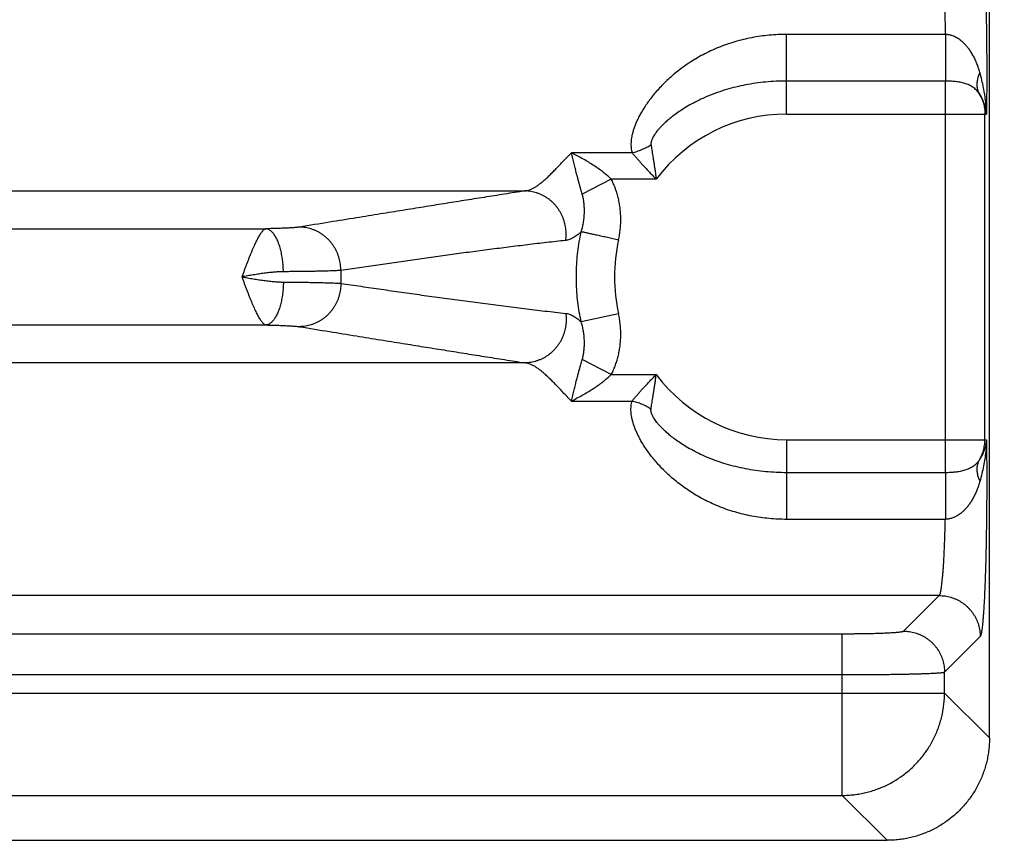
# Model space of a CAD drawing. Header units: inches. Extents: x 0 to 34, y 0 to 22.
# Tile 9 of 120: x 6.2 to 7.2, y 5.7 to 6.5. Entities that reach past the tile are written whole.
import ezdxf

# ---------------------------------------------------------------- set-up
doc = ezdxf.new("R2010")
doc.units = ezdxf.units.IN
doc.header["$LTSCALE"] = 1.87
doc.header["$MEASUREMENT"] = 0
doc.layers.get('0').update_dxf_attribs({"linetype": 'CONTINUOUS'})
doc.layers.add('DIMENSIONS', color=7, linetype='CONTINUOUS')
doc.styles.get("Standard").update_dxf_attribs({"font": 'txt', "width": 0.8})
doc.dimstyles.new('DIMSTYLE_1', dxfattribs={"dimtxt": 0.125, "dimasz": 0.18, "dimexe": 0.18, "dimexo": 0.0625, "dimgap": 0.09, "dimtad": 0, "dimtih": 1, "dimtoh": 1, "dimdec": 3, "dimzin": 4, "dimdsep": 46, "dimtxsty": 'STANDARD', "dimblk": '_FILLED', "dimblk1": '_FILLED', "dimblk2": '_FILLED', "dimcen": 0.09, "dimadec": 0, "dimazin": 0, "dimtp": 0.01, "dimtm": 0.01, "dimtfac": 1, "dimtdec": 3, "dimtofl": 0, "dimtmove": 0, "dimatfit": 3, "dimldrblk": '_FILLED', "dimfxl": 1, "dimtolj": 1, "dimtzin": 4, "dimarcsym": 0})

# ---------------------------------------------------------------- blocks, each defined once
blk = doc.blocks.new('_FILLED')
at = {"color": 0, "linetype": 'BYBLOCK'}
blk.add_solid([(0, 0), (-1, 0.1736), (-1, -0.1736)], dxfattribs=at)
blk = doc.blocks.new('*D3')
at = {"layer": 'DIMENSIONS', "color": 2, "linetype": 'CONTINUOUS'}
for p, q in [((5.77056, 7.45192), (8.06031, 7.45192)), ((7.93531, 7.45192), (7.93531, 6.77726)), ((7.93531, 5.71692), (7.93531, 6.52726)), ((7.24577, 5.71692), (8.06031, 5.71692))]:
    blk.add_line(p, q, dxfattribs=at)
at = {"layer": 'DIMENSIONS', "color": 2, "linetype": 'CONTINUOUS', "xscale": 0.18, "yscale": 0.18, "zscale": 0.18}
for p, rotation in [((7.93531, 7.45192), 90), ((7.93531, 5.71692), 270)]:
    blk.add_blockref('_FILLED', p, dxfattribs=dict(at, rotation=rotation))
at = {"layer": 'DIMENSIONS', "color": 2, "linetype": 'CONTINUOUS', "width": 0.8}
for s, p in [('1.735', (7.27281, 6.58976)), ('[', (7.89781, 6.58976)), ('44.07', (7.99781, 6.58976)), (']', (8.49781, 6.58976))]:
    blk.add_text(s, height=0.125, dxfattribs=at).set_placement(p)

msp = doc.modelspace()

# ---------------------------------------------------------------- linework, layer by layer
at = {"color": 7, "linetype": 'CONTINUOUS'}
for p, q in [((7.18524, 5.81682), (7.18524, 9.09946)), ((7.14217, 6.50361), (6.98724, 6.50361)), ((6.98724, 6.42583), (6.98724, 6.50361)), ((7.14222, 6.45807), (6.98724, 6.45807)), ((7.14222, 6.07576), (7.14222, 6.45807)), ((6.98724, 6.42583), (7.18233, 6.42583)), ((7.18077, 6.108), (7.18077, 6.42583)), ((6.8364, 6.38813), (6.77721, 6.38813)), ((6.8162, 6.36224), (6.78787, 6.34756)), ((6.86009, 6.36224), (6.8162, 6.36224)), ((4.16962, 6.35083), (6.73186, 6.35083)), ((4.42222, 6.31388), (6.47926, 6.31388)), ((6.82326, 6.23089), (6.78686, 6.2229)), ((4.42222, 6.21995), (6.47926, 6.21995)), ((6.73186, 6.183), (4.16962, 6.183)), ((6.8162, 6.1716), (6.78788, 6.18627)), ((6.8162, 6.1716), (6.86009, 6.1716)), ((6.77721, 6.14571), (6.8364, 6.14571)), ((6.98724, 6.108), (7.18233, 6.108)), ((6.98724, 6.108), (6.98724, 6.03023)), ((7.14222, 6.07576), (6.98724, 6.07576)), ((7.14217, 6.03023), (6.98724, 6.03023)), ((7.13616, 5.95583), (3.76532, 5.95583)), ((7.10143, 5.92109), (7.13616, 5.95583)), ((3.86, 5.91859), (7.04148, 5.91859)), ((7.04148, 5.76077), (7.04148, 5.91859)), ((7.14139, 5.88113), (7.17613, 5.91587)), ((7.14139, 5.86067), (7.14139, 5.88113)), ((3.86, 5.87863), (7.04148, 5.87863)), ((3.76009, 5.86067), (7.14139, 5.86067)), ((7.18524, 5.81682), (7.14139, 5.86067)), ((3.86, 5.76077), (7.04148, 5.76077)), ((7.08534, 5.71692), (7.04148, 5.76077)), ((3.81615, 5.71692), (7.08534, 5.71692))]:
    msp.add_line(p, q, dxfattribs=at)
for radius, start, end in [(0.15892, 90, 143.14108), (0.16789, 167.60969, 192.39025), (0.43504, 179.16876, 180.83124), (0.15892, 216.85891, 270)]:
    msp.add_arc((6.98724, 6.26692), radius, start, end, dxfattribs=at)
for points, knots in [([(7.17613, 6.61797), (7.17628, 6.61781), (7.17655, 6.61729), (7.17688, 6.61631), (7.17721, 6.6149), (7.17755, 6.61309), (7.17788, 6.61086), (7.17821, 6.60824), (7.17853, 6.60522), (7.17885, 6.60182), (7.17916, 6.59804), (7.17946, 6.59389), (7.17975, 6.58939), (7.18002, 6.58454), (7.18029, 6.57937), (7.18055, 6.57388), (7.18079, 6.56809), (7.18102, 6.56201), (7.18124, 6.55567), (7.18144, 6.54908), (7.18162, 6.54225), (7.18179, 6.53521), (7.18195, 6.52798), (7.18208, 6.52058), (7.1822, 6.51302), (7.18231, 6.50533), (7.18239, 6.49752), (7.18246, 6.48963), (7.18251, 6.48166), (7.18254, 6.47365), (7.18255, 6.46562), (7.18254, 6.45758), (7.18252, 6.44955), (7.18247, 6.44158), (7.18241, 6.43367), (7.18236, 6.42844), (7.18233, 6.42583)], [0, 0, 0, 0, 0.003427, 0.008827, 0.01631, 0.025895, 0.037565, 0.051301, 0.067076, 0.084849, 0.10457, 0.126183, 0.149638, 0.17488, 0.201827, 0.230399, 0.260526, 0.292133, 0.325128, 0.359416, 0.394909, 0.431508, 0.469113, 0.50762, 0.546925, 0.586918, 0.62749, 0.668539, 0.709949, 0.751591, 0.793352, 0.83515, 0.876876, 0.918368, 0.959462, 1, 1, 1, 1]), ([(7.13616, 6.578), (7.13632, 6.57789), (7.13661, 6.57747), (7.13697, 6.57664), (7.13733, 6.57547), (7.13768, 6.57395), (7.13804, 6.5721), (7.13838, 6.56991), (7.13873, 6.56739), (7.13906, 6.56454), (7.13938, 6.56138), (7.1397, 6.55792), (7.14, 6.55417), (7.14029, 6.55013), (7.14056, 6.54583), (7.14082, 6.54127), (7.14107, 6.53648), (7.1413, 6.53145), (7.14151, 6.52622), (7.1417, 6.5208), (7.14188, 6.51521), (7.14204, 6.50946), (7.14213, 6.50557), (7.14217, 6.50361)], [0, 0, 0, 0, 0.007881, 0.019796, 0.036092, 0.056858, 0.082092, 0.111741, 0.145732, 0.183979, 0.226379, 0.272811, 0.323138, 0.377199, 0.434822, 0.495823, 0.560012, 0.627187, 0.697134, 0.769626, 0.84443, 0.921303, 1, 1, 1, 1]), ([(6.98724, 6.50361), (6.98441, 6.50361), (6.97873, 6.50348), (6.97022, 6.50288), (6.96173, 6.50189), (6.95329, 6.50049), (6.94495, 6.49868), (6.93673, 6.49648), (6.92866, 6.49389), (6.92078, 6.49092), (6.91314, 6.48758), (6.90577, 6.48392), (6.89871, 6.47996), (6.892, 6.47575), (6.88567, 6.47133), (6.87973, 6.46676), (6.87421, 6.46209), (6.8691, 6.45736), (6.86441, 6.45262), (6.86013, 6.4479), (6.85625, 6.44325), (6.85277, 6.43868), (6.84964, 6.43424), (6.8469, 6.42993), (6.84448, 6.42577), (6.84239, 6.42177), (6.84061, 6.41793), (6.83911, 6.41427), (6.83789, 6.41078), (6.83692, 6.40744), (6.83619, 6.40426), (6.83568, 6.40122), (6.83541, 6.39832), (6.83535, 6.39557), (6.83548, 6.39295), (6.83582, 6.39048), (6.83618, 6.38889), (6.8364, 6.38813)], [0, 0, 0, 0, 0.040562, 0.081272, 0.122057, 0.162849, 0.203584, 0.244204, 0.284638, 0.324812, 0.364623, 0.403928, 0.442577, 0.480412, 0.517281, 0.553051, 0.587596, 0.620824, 0.652652, 0.683031, 0.711923, 0.739314, 0.7652, 0.789593, 0.812524, 0.83403, 0.854163, 0.873004, 0.890638, 0.907163, 0.922702, 0.937349, 0.951194, 0.964318, 0.976771, 0.988645, 1, 1, 1, 1]), ([(7.17585, 6.4665), (7.17544, 6.46794), (7.17456, 6.4708), (7.17304, 6.47498), (7.1713, 6.479), (7.16939, 6.4828), (7.16732, 6.4863), (7.16516, 6.48945), (7.16296, 6.4922), (7.16078, 6.49456), (7.15866, 6.49654), (7.15662, 6.49818), (7.15468, 6.49953), (7.15285, 6.50061), (7.15111, 6.50148), (7.14947, 6.50216), (7.1479, 6.50269), (7.1464, 6.50309), (7.14495, 6.50337), (7.14355, 6.50354), (7.14262, 6.5036), (7.14217, 6.50361)], [0, 0, 0, 0, 0.0841, 0.167908, 0.250292, 0.330327, 0.406891, 0.478617, 0.544687, 0.604833, 0.659127, 0.707911, 0.751844, 0.791543, 0.82761, 0.860698, 0.891533, 0.920605, 0.948167, 0.974519, 1, 1, 1, 1]), ([(7.14217, 6.50361), (7.14217, 6.50275), (7.14217, 6.501), (7.14218, 6.49837), (7.14218, 6.49569), (7.14218, 6.49299), (7.14218, 6.49027), (7.14219, 6.48756), (7.14219, 6.48485), (7.14219, 6.48218), (7.14219, 6.47954), (7.1422, 6.47696), (7.1422, 6.47445), (7.1422, 6.47201), (7.1422, 6.46967), (7.14221, 6.46742), (7.14221, 6.4653), (7.14221, 6.46329), (7.14222, 6.46142), (7.14222, 6.4597), (7.14222, 6.4586), (7.14222, 6.45807)], [0, 0, 0, 0, 0.05681, 0.114796, 0.173667, 0.233127, 0.292881, 0.352632, 0.412081, 0.470932, 0.528893, 0.585674, 0.640994, 0.694576, 0.746153, 0.79547, 0.842279, 0.886349, 0.92746, 0.965406, 1, 1, 1, 1]), ([(6.98724, 6.45807), (6.98385, 6.45807), (6.97709, 6.45791), (6.96701, 6.4572), (6.95707, 6.45602), (6.94733, 6.45439), (6.93785, 6.45232), (6.92869, 6.44985), (6.91992, 6.44701), (6.91158, 6.44385), (6.90373, 6.44042), (6.89642, 6.43678), (6.88974, 6.43302), (6.8838, 6.42928), (6.87866, 6.4257), (6.87428, 6.42235), (6.87059, 6.41925), (6.86746, 6.41639), (6.86483, 6.41376), (6.86261, 6.41135), (6.86077, 6.40915), (6.85925, 6.40714), (6.85801, 6.40531), (6.85702, 6.40366), (6.85624, 6.40216), (6.85567, 6.40082), (6.85526, 6.39961), (6.855, 6.39854), (6.85487, 6.39759), (6.85484, 6.39673), (6.85489, 6.39619), (6.85493, 6.39594)], [0, 0, 0, 0, 0.065882, 0.131423, 0.196355, 0.260423, 0.32336, 0.384877, 0.444711, 0.502601, 0.558181, 0.611199, 0.661287, 0.707065, 0.747656, 0.783088, 0.814138, 0.841419, 0.865393, 0.886461, 0.904975, 0.921224, 0.935455, 0.947895, 0.958741, 0.968164, 0.976322, 0.983394, 0.989568, 0.995039, 1, 1, 1, 1]), ([(7.17508, 6.44601), (7.1747, 6.44658), (7.17389, 6.4477), (7.17251, 6.44925), (7.17096, 6.45069), (7.16924, 6.45198), (7.16738, 6.45314), (7.16539, 6.45415), (7.16329, 6.45501), (7.16109, 6.45575), (7.15883, 6.45636), (7.15651, 6.45686), (7.15416, 6.45726), (7.15178, 6.45757), (7.14939, 6.4578), (7.147, 6.45796), (7.14461, 6.45805), (7.14302, 6.45807), (7.14222, 6.45807)], [0, 0, 0, 0, 0.056204, 0.113121, 0.170905, 0.229719, 0.289674, 0.350848, 0.413216, 0.476664, 0.541009, 0.606032, 0.671524, 0.737283, 0.803141, 0.868961, 0.93462, 1, 1, 1, 1]), ([(7.17585, 6.4665), (7.17553, 6.46583), (7.17495, 6.46448), (7.17421, 6.46245), (7.17364, 6.46043), (7.17324, 6.45843), (7.173, 6.45647), (7.17292, 6.45456), (7.17301, 6.45271), (7.17327, 6.45091), (7.1737, 6.44919), (7.17429, 6.44755), (7.1748, 6.44651), (7.17508, 6.44601)], [0, 0, 0, 0, 0.104732, 0.206383, 0.304929, 0.400403, 0.492907, 0.582608, 0.66975, 0.754645, 0.837679, 0.919298, 1, 1, 1, 1]), ([(7.18233, 6.42584), (7.1823, 6.42774), (7.18214, 6.43173), (7.1816, 6.43795), (7.18072, 6.44462), (7.17947, 6.45167), (7.17786, 6.45902), (7.17656, 6.46398), (7.17585, 6.4665)], [0, 0, 0, 0, 0.138328, 0.289883, 0.453312, 0.627198, 0.809994, 1, 1, 1, 1]), ([(7.18233, 6.42583), (7.18225, 6.42697), (7.18199, 6.42927), (7.18128, 6.43271), (7.18024, 6.43615), (7.17886, 6.43955), (7.17715, 6.44287), (7.1758, 6.44498), (7.17508, 6.44601)], [0, 0, 0, 0, 0.157288, 0.319153, 0.484885, 0.653952, 0.825786, 1, 1, 1, 1]), ([(7.17508, 6.44601), (7.17554, 6.44526), (7.17641, 6.44372), (7.17756, 6.44132), (7.17854, 6.43885), (7.17935, 6.43633), (7.17998, 6.43375), (7.18043, 6.43113), (7.18071, 6.42849), (7.18077, 6.42672), (7.18077, 6.42583)], [0, 0, 0, 0, 0.124989, 0.24998, 0.374974, 0.499973, 0.624976, 0.749982, 0.874991, 1, 1, 1, 1]), ([(6.8364, 6.38813), (6.83721, 6.38832), (6.83883, 6.38873), (6.84125, 6.38946), (6.84364, 6.39029), (6.846, 6.39123), (6.84832, 6.39227), (6.85059, 6.3934), (6.8528, 6.39462), (6.85423, 6.39549), (6.85493, 6.39594)], [0, 0, 0, 0, 0.123899, 0.248746, 0.374229, 0.50003, 0.625826, 0.751298, 0.876126, 1, 1, 1, 1]), ([(6.85493, 6.39594), (6.85506, 6.39512), (6.85534, 6.39342), (6.85576, 6.39077), (6.85622, 6.38793), (6.8567, 6.38488), (6.8572, 6.38163), (6.85773, 6.37817), (6.85829, 6.37449), (6.85888, 6.37061), (6.85947, 6.3665), (6.85988, 6.36368), (6.86009, 6.36224)], [0, 0, 0, 0, 0.073042, 0.151693, 0.236134, 0.326543, 0.423044, 0.52571, 0.634597, 0.74986, 0.871637, 1, 1, 1, 1]), ([(6.73186, 6.35083), (6.73265, 6.35092), (6.73429, 6.35123), (6.73675, 6.352), (6.73927, 6.35311), (6.74187, 6.35454), (6.74454, 6.35629), (6.74729, 6.35835), (6.75013, 6.3607), (6.75307, 6.36334), (6.75611, 6.36624), (6.75927, 6.36939), (6.76256, 6.37278), (6.76599, 6.37637), (6.76958, 6.38016), (6.77333, 6.3841), (6.7759, 6.38677), (6.77721, 6.38813)], [0, 0, 0, 0, 0.040382, 0.083364, 0.129435, 0.178992, 0.232407, 0.289946, 0.351764, 0.417925, 0.488476, 0.563403, 0.642635, 0.726066, 0.813567, 0.904947, 1, 1, 1, 1]), ([(6.78787, 6.34756), (6.78762, 6.34844), (6.78708, 6.35029), (6.78624, 6.3532), (6.78534, 6.35639), (6.78437, 6.35988), (6.78333, 6.36369), (6.78227, 6.36786), (6.78112, 6.37241), (6.77992, 6.37734), (6.77862, 6.38263), (6.7777, 6.38626), (6.77721, 6.38813)], [0, 0, 0, 0, 0.065423, 0.137483, 0.216465, 0.302756, 0.396745, 0.498882, 0.610545, 0.731875, 0.862121, 1, 1, 1, 1]), ([(6.8162, 6.36224), (6.81528, 6.36313), (6.81331, 6.36494), (6.8101, 6.36766), (6.80646, 6.37049), (6.80236, 6.37345), (6.79778, 6.37649), (6.79282, 6.37958), (6.78762, 6.3826), (6.78239, 6.38547), (6.77891, 6.38727), (6.77721, 6.38813)], [0, 0, 0, 0, 0.081757, 0.171023, 0.268881, 0.376371, 0.493806, 0.619442, 0.749527, 0.878248, 1, 1, 1, 1]), ([(6.8364, 6.38813), (6.83696, 6.38746), (6.83814, 6.38607), (6.83999, 6.38391), (6.84198, 6.38162), (6.84413, 6.37919), (6.84642, 6.37663), (6.84887, 6.37394), (6.85146, 6.37115), (6.85419, 6.36825), (6.85708, 6.36527), (6.85906, 6.36325), (6.86009, 6.36224)], [0, 0, 0, 0, 0.07496, 0.155801, 0.242488, 0.334927, 0.432958, 0.536377, 0.644961, 0.758561, 0.876988, 1, 1, 1, 1]), ([(6.82326, 6.30294), (6.82364, 6.30469), (6.82431, 6.30821), (6.825, 6.31351), (6.82539, 6.31883), (6.82548, 6.32412), (6.82526, 6.32937), (6.82475, 6.33454), (6.82395, 6.3396), (6.82288, 6.34453), (6.82155, 6.34929), (6.81999, 6.35384), (6.81822, 6.35815), (6.81689, 6.36091), (6.8162, 6.36224)], [0, 0, 0, 0, 0.088176, 0.176116, 0.263643, 0.350591, 0.436797, 0.522101, 0.60634, 0.689217, 0.770371, 0.849443, 0.926091, 1, 1, 1, 1]), ([(6.73186, 6.35083), (6.72521, 6.34979), (6.71194, 6.3477), (6.69209, 6.34456), (6.67235, 6.34142), (6.65266, 6.33828), (6.63277, 6.33509), (6.61221, 6.33178), (6.59034, 6.32826), (6.56654, 6.32441), (6.54018, 6.32014), (6.52168, 6.31714), (6.5119, 6.31555)], [0, 0, 0, 0, 0.090598, 0.18086, 0.270653, 0.35986, 0.449365, 0.541895, 0.640351, 0.747618, 0.866553, 1, 1, 1, 1]), ([(6.77167, 6.30252), (6.77181, 6.30351), (6.77202, 6.30549), (6.77213, 6.30847), (6.77204, 6.31146), (6.77174, 6.31443), (6.77124, 6.31738), (6.77053, 6.32028), (6.76963, 6.32313), (6.76853, 6.32591), (6.76725, 6.3286), (6.76579, 6.33119), (6.76415, 6.33367), (6.76235, 6.33602), (6.76039, 6.33823), (6.75828, 6.3403), (6.75604, 6.3422), (6.75368, 6.34394), (6.7512, 6.3455), (6.74862, 6.34687), (6.74596, 6.34805), (6.74323, 6.34903), (6.74044, 6.3498), (6.7376, 6.35037), (6.73474, 6.35072), (6.73282, 6.35082), (6.73186, 6.35083)], [0, 0, 0, 0, 0.042138, 0.084326, 0.126551, 0.168796, 0.211046, 0.253285, 0.295497, 0.337667, 0.379781, 0.421825, 0.463788, 0.505658, 0.547428, 0.589092, 0.630643, 0.672082, 0.713407, 0.754622, 0.79573, 0.83674, 0.87766, 0.918501, 0.959277, 1, 1, 1, 1]), ([(6.78686, 6.31094), (6.78728, 6.31234), (6.78807, 6.31522), (6.78897, 6.31962), (6.78959, 6.32412), (6.78993, 6.32861), (6.78998, 6.33297), (6.78977, 6.33713), (6.78933, 6.34098), (6.7887, 6.34443), (6.78816, 6.34657), (6.78787, 6.34756)], [0, 0, 0, 0, 0.11852, 0.240498, 0.363539, 0.485383, 0.603745, 0.716414, 0.821432, 0.916704, 1, 1, 1, 1]), ([(6.47926, 6.31388), (6.47898, 6.31383), (6.47839, 6.31364), (6.47753, 6.31316), (6.47664, 6.31246), (6.47573, 6.31154), (6.4748, 6.31041), (6.47383, 6.30908), (6.47283, 6.30755), (6.47181, 6.30583), (6.47076, 6.30391), (6.46969, 6.30181), (6.4686, 6.29955), (6.46749, 6.29712), (6.46635, 6.29455), (6.46521, 6.29183), (6.46404, 6.289), (6.46286, 6.28605), (6.46166, 6.28301), (6.46047, 6.27989), (6.45926, 6.2767), (6.45806, 6.27346), (6.45682, 6.2702), (6.45602, 6.268), (6.4556, 6.26691)], [0, 0, 0, 0, 0.015931, 0.034252, 0.055349, 0.07934, 0.106626, 0.137408, 0.171637, 0.209213, 0.2501, 0.294195, 0.341341, 0.391369, 0.444096, 0.499309, 0.556784, 0.616272, 0.677502, 0.740191, 0.804059, 0.868827, 0.934212, 1, 1, 1, 1]), ([(6.5119, 6.31555), (6.51155, 6.31549), (6.51076, 6.31538), (6.50947, 6.31523), (6.50796, 6.31508), (6.50624, 6.31494), (6.5043, 6.3148), (6.50216, 6.31467), (6.49983, 6.31455), (6.49732, 6.31443), (6.49464, 6.31431), (6.49181, 6.31421), (6.48884, 6.31411), (6.48574, 6.31403), (6.48253, 6.31395), (6.48036, 6.3139), (6.47926, 6.31388)], [0, 0, 0, 0, 0.032902, 0.072609, 0.119073, 0.172164, 0.23166, 0.297295, 0.368779, 0.445768, 0.52787, 0.614681, 0.705779, 0.800691, 0.898926, 1, 1, 1, 1]), ([(6.4962, 6.27197), (6.49619, 6.27294), (6.49614, 6.27488), (6.49597, 6.27778), (6.49572, 6.28065), (6.4954, 6.28347), (6.49499, 6.28625), (6.49451, 6.28895), (6.49396, 6.29157), (6.49333, 6.2941), (6.49264, 6.29652), (6.49188, 6.29882), (6.49106, 6.301), (6.49019, 6.30303), (6.48926, 6.30491), (6.48828, 6.30664), (6.48726, 6.3082), (6.4862, 6.30958), (6.4851, 6.31079), (6.48397, 6.31181), (6.48282, 6.31263), (6.48165, 6.31326), (6.48046, 6.31369), (6.47966, 6.31384), (6.47926, 6.31388)], [0, 0, 0, 0, 0.060846, 0.121487, 0.181678, 0.241176, 0.299744, 0.357151, 0.413176, 0.467609, 0.520254, 0.570929, 0.619472, 0.665745, 0.709631, 0.751049, 0.789951, 0.826336, 0.860256, 0.891828, 0.921249, 0.948808, 0.974895, 1, 1, 1, 1]), ([(6.55225, 6.27323), (6.55225, 6.27422), (6.55218, 6.27622), (6.55188, 6.27919), (6.55138, 6.28213), (6.55067, 6.28504), (6.54976, 6.28788), (6.54866, 6.29066), (6.54738, 6.29335), (6.54591, 6.29593), (6.54427, 6.29841), (6.54246, 6.30076), (6.54049, 6.30297), (6.53838, 6.30503), (6.53614, 6.30694), (6.53377, 6.30867), (6.53129, 6.31023), (6.52871, 6.3116), (6.52604, 6.31277), (6.5233, 6.31375), (6.5205, 6.31452), (6.51766, 6.31509), (6.51479, 6.31544), (6.51286, 6.31553), (6.5119, 6.31555)], [0, 0, 0, 0, 0.046061, 0.092144, 0.138234, 0.184313, 0.230366, 0.276377, 0.322332, 0.368216, 0.414019, 0.459729, 0.505337, 0.550836, 0.596223, 0.641494, 0.686651, 0.731694, 0.77663, 0.821464, 0.866206, 0.910867, 0.955461, 1, 1, 1, 1]), ([(6.78686, 6.31094), (6.7862, 6.31033), (6.78489, 6.30918), (6.78292, 6.3076), (6.78098, 6.30622), (6.77909, 6.30506), (6.77722, 6.3041), (6.77537, 6.30335), (6.77353, 6.30281), (6.77228, 6.30259), (6.77167, 6.30252)], [0, 0, 0, 0, 0.152253, 0.295436, 0.429729, 0.555587, 0.673865, 0.786189, 0.894295, 1, 1, 1, 1]), ([(6.78686, 6.2229), (6.78615, 6.22611), (6.78489, 6.23256), (6.78348, 6.24232), (6.78253, 6.25214), (6.78206, 6.26199), (6.78206, 6.27185), (6.78253, 6.2817), (6.78348, 6.29152), (6.78489, 6.30128), (6.78615, 6.30773), (6.78686, 6.31094)], [0, 0, 0, 0, 0.111121, 0.222242, 0.333361, 0.444479, 0.555594, 0.666707, 0.777816, 0.888921, 1, 1, 1, 1]), ([(6.82326, 6.30294), (6.82234, 6.30314), (6.82052, 6.30354), (6.8178, 6.30414), (6.81511, 6.30473), (6.81247, 6.30531), (6.80988, 6.30588), (6.80736, 6.30644), (6.80492, 6.30697), (6.80259, 6.30748), (6.80036, 6.30797), (6.79825, 6.30844), (6.79627, 6.30887), (6.79444, 6.30927), (6.79276, 6.30964), (6.79124, 6.30998), (6.78989, 6.31027), (6.78872, 6.31053), (6.78772, 6.31075), (6.78713, 6.31088), (6.78686, 6.31094)], [0, 0, 0, 0, 0.075222, 0.150046, 0.224077, 0.296923, 0.368199, 0.437528, 0.504544, 0.568892, 0.630233, 0.688243, 0.742615, 0.79306, 0.839314, 0.881133, 0.918294, 0.950601, 0.977883, 1, 1, 1, 1]), ([(6.77167, 6.30252), (6.76546, 6.30185), (6.75304, 6.30045), (6.73444, 6.29825), (6.71592, 6.29596), (6.6975, 6.2936), (6.6792, 6.29119), (6.66097, 6.28874), (6.64277, 6.28623), (6.62459, 6.28369), (6.60647, 6.28112), (6.58839, 6.27852), (6.57032, 6.27589), (6.55827, 6.27412), (6.55225, 6.27323)], [0, 0, 0, 0, 0.08466, 0.16933, 0.253747, 0.337643, 0.420888, 0.503872, 0.586945, 0.669916, 0.752563, 0.834999, 0.917415, 1, 1, 1, 1]), ([(6.4962, 6.27197), (6.49482, 6.27196), (6.49193, 6.27188), (6.48742, 6.27156), (6.48259, 6.27108), (6.4775, 6.27045), (6.4722, 6.26969), (6.46675, 6.26882), (6.4612, 6.26789), (6.45747, 6.26725), (6.4556, 6.26692)], [0, 0, 0, 0, 0.101182, 0.211809, 0.330755, 0.456624, 0.587727, 0.722805, 0.860509, 1, 1, 1, 1]), ([(6.4556, 6.26692), (6.45747, 6.26659), (6.4612, 6.26594), (6.46675, 6.26501), (6.4722, 6.26415), (6.4775, 6.26339), (6.4826, 6.26275), (6.48743, 6.26227), (6.49193, 6.26196), (6.49482, 6.26187), (6.4962, 6.26186)], [0, 0, 0, 0, 0.139409, 0.277107, 0.412224, 0.543386, 0.669313, 0.788304, 0.898921, 1, 1, 1, 1]), ([(6.4556, 6.26691), (6.45603, 6.26582), (6.45681, 6.26362), (6.45806, 6.26036), (6.45927, 6.25712), (6.46047, 6.25393), (6.46167, 6.25081), (6.46286, 6.24777), (6.46405, 6.24483), (6.46521, 6.242), (6.46636, 6.23928), (6.46749, 6.23671), (6.4686, 6.23428), (6.46969, 6.23201), (6.47076, 6.22992), (6.47181, 6.22801), (6.47283, 6.22628), (6.47382, 6.22475), (6.4748, 6.22342), (6.47574, 6.2223), (6.47664, 6.22138), (6.47752, 6.22067), (6.47839, 6.2202), (6.47898, 6.22), (6.47926, 6.21995)], [0, 0, 0, 0, 0.065757, 0.131202, 0.195997, 0.25987, 0.322553, 0.383772, 0.443253, 0.500726, 0.555937, 0.608663, 0.658688, 0.705826, 0.749918, 0.790801, 0.828362, 0.862558, 0.893387, 0.920702, 0.944643, 0.965585, 0.984081, 1, 1, 1, 1]), ([(6.55225, 6.27323), (6.55172, 6.27319), (6.55055, 6.27311), (6.54867, 6.273), (6.54649, 6.27289), (6.54403, 6.27279), (6.5413, 6.27269), (6.5383, 6.2726), (6.53504, 6.27251), (6.53154, 6.27243), (6.52781, 6.27235), (6.52385, 6.27228), (6.51968, 6.27221), (6.51532, 6.27215), (6.51077, 6.2721), (6.50605, 6.27205), (6.50118, 6.27201), (6.49788, 6.27198), (6.4962, 6.27197)], [0, 0, 0, 0, 0.028502, 0.062265, 0.101181, 0.145124, 0.193955, 0.247522, 0.305656, 0.368175, 0.434884, 0.505572, 0.580015, 0.657979, 0.739219, 0.823481, 0.9105, 1, 1, 1, 1]), ([(6.4962, 6.26186), (6.49619, 6.26089), (6.49614, 6.25895), (6.49597, 6.25606), (6.49572, 6.25319), (6.4954, 6.25036), (6.49499, 6.24759), (6.49451, 6.24489), (6.49396, 6.24226), (6.49333, 6.23974), (6.49264, 6.23732), (6.49188, 6.23501), (6.49106, 6.23284), (6.49019, 6.2308), (6.48926, 6.22892), (6.48828, 6.22719), (6.48726, 6.22564), (6.4862, 6.22425), (6.4851, 6.22305), (6.48397, 6.22203), (6.48282, 6.2212), (6.48165, 6.22057), (6.48046, 6.22014), (6.47966, 6.21999), (6.47926, 6.21995)], [0, 0, 0, 0, 0.060847, 0.121489, 0.18168, 0.241179, 0.299747, 0.357155, 0.41318, 0.467613, 0.520258, 0.570933, 0.619477, 0.665748, 0.709635, 0.751052, 0.789954, 0.826338, 0.860258, 0.891829, 0.92125, 0.948808, 0.974895, 1, 1, 1, 1]), ([(6.4962, 6.26186), (6.49788, 6.26185), (6.50118, 6.26183), (6.50605, 6.26178), (6.51077, 6.26174), (6.51532, 6.26168), (6.51968, 6.26162), (6.52385, 6.26155), (6.52781, 6.26148), (6.53154, 6.2614), (6.53504, 6.26132), (6.5383, 6.26123), (6.5413, 6.26114), (6.54403, 6.26104), (6.54649, 6.26094), (6.54867, 6.26084), (6.55055, 6.26073), (6.55172, 6.26065), (6.55225, 6.26061)], [0, 0, 0, 0, 0.089501, 0.176519, 0.260782, 0.342022, 0.419986, 0.494428, 0.565116, 0.631825, 0.694344, 0.752478, 0.806044, 0.854875, 0.898819, 0.937735, 0.971498, 1, 1, 1, 1]), ([(6.55225, 6.26061), (6.55225, 6.25961), (6.55218, 6.25762), (6.55188, 6.25465), (6.55138, 6.2517), (6.55067, 6.2488), (6.54976, 6.24595), (6.54867, 6.24318), (6.54738, 6.24049), (6.54591, 6.2379), (6.54427, 6.23543), (6.54246, 6.23308), (6.54049, 6.23086), (6.53838, 6.2288), (6.53614, 6.2269), (6.53377, 6.22516), (6.53129, 6.22361), (6.52871, 6.22224), (6.52604, 6.22106), (6.5233, 6.22009), (6.5205, 6.21931), (6.51766, 6.21875), (6.51479, 6.21839), (6.51286, 6.2183), (6.5119, 6.21829)], [0, 0, 0, 0, 0.046062, 0.092145, 0.138235, 0.184315, 0.230368, 0.276379, 0.322334, 0.368219, 0.414022, 0.459732, 0.50534, 0.55084, 0.596226, 0.641498, 0.686654, 0.731697, 0.776632, 0.821466, 0.866208, 0.910869, 0.955461, 1, 1, 1, 1]), ([(6.55225, 6.26061), (6.55882, 6.25964), (6.57197, 6.25771), (6.59168, 6.25484), (6.61142, 6.25201), (6.63122, 6.24921), (6.65107, 6.24645), (6.67096, 6.24374), (6.6909, 6.24109), (6.71094, 6.2385), (6.73111, 6.23599), (6.75136, 6.23357), (6.76489, 6.23205), (6.77167, 6.23131)], [0, 0, 0, 0, 0.090107, 0.180021, 0.270002, 0.360309, 0.450965, 0.541613, 0.632313, 0.723578, 0.815464, 0.907697, 1, 1, 1, 1]), ([(6.77167, 6.23131), (6.77181, 6.23033), (6.77202, 6.22835), (6.77213, 6.22537), (6.77204, 6.22238), (6.77174, 6.2194), (6.77124, 6.21646), (6.77053, 6.21355), (6.76963, 6.2107), (6.76853, 6.20793), (6.76725, 6.20524), (6.76579, 6.20265), (6.76415, 6.20017), (6.76235, 6.19782), (6.76039, 6.1956), (6.75828, 6.19354), (6.75604, 6.19163), (6.75368, 6.18989), (6.7512, 6.18834), (6.74862, 6.18696), (6.74596, 6.18579), (6.74323, 6.18481), (6.74044, 6.18403), (6.7376, 6.18347), (6.73474, 6.18311), (6.73282, 6.18302), (6.73186, 6.183)], [0, 0, 0, 0, 0.042137, 0.084325, 0.126549, 0.168793, 0.211043, 0.253281, 0.295493, 0.337662, 0.379776, 0.421819, 0.463782, 0.505652, 0.547422, 0.589085, 0.630637, 0.672076, 0.713402, 0.754617, 0.795726, 0.836736, 0.877657, 0.918499, 0.959276, 1, 1, 1, 1]), ([(6.77167, 6.23131), (6.77226, 6.23125), (6.77346, 6.23104), (6.77526, 6.23052), (6.77709, 6.22979), (6.77895, 6.22885), (6.78085, 6.2277), (6.78281, 6.22632), (6.78483, 6.22471), (6.78617, 6.22353), (6.78686, 6.2229)], [0, 0, 0, 0, 0.101115, 0.206562, 0.317588, 0.435315, 0.560877, 0.695734, 0.841515, 1, 1, 1, 1]), ([(6.8162, 6.1716), (6.8169, 6.17293), (6.81823, 6.17569), (6.82, 6.18002), (6.82156, 6.18457), (6.82289, 6.18933), (6.82396, 6.19427), (6.82476, 6.19933), (6.82526, 6.20451), (6.82548, 6.20976), (6.82539, 6.21505), (6.825, 6.22036), (6.8243, 6.22565), (6.82364, 6.22915), (6.82326, 6.23089)], [0, 0, 0, 0, 0.074126, 0.150915, 0.230074, 0.311284, 0.394209, 0.478511, 0.563897, 0.650165, 0.737115, 0.824544, 0.912245, 1, 1, 1, 1]), ([(6.47926, 6.21995), (6.48036, 6.21993), (6.48253, 6.21989), (6.48574, 6.21981), (6.48884, 6.21972), (6.49181, 6.21963), (6.49464, 6.21952), (6.49732, 6.21941), (6.49983, 6.21929), (6.50216, 6.21916), (6.5043, 6.21903), (6.50624, 6.21889), (6.50796, 6.21875), (6.50947, 6.21861), (6.51076, 6.21846), (6.51155, 6.21835), (6.5119, 6.21829)], [0, 0, 0, 0, 0.101074, 0.199309, 0.294221, 0.385319, 0.472129, 0.554231, 0.63122, 0.702705, 0.76834, 0.827835, 0.880927, 0.92739, 0.967098, 1, 1, 1, 1]), ([(6.5119, 6.21829), (6.52168, 6.2167), (6.54018, 6.2137), (6.56654, 6.20942), (6.59034, 6.20558), (6.61221, 6.20205), (6.63277, 6.19874), (6.65266, 6.19556), (6.67235, 6.19241), (6.69209, 6.18927), (6.71194, 6.18613), (6.72521, 6.18404), (6.73186, 6.183)], [0, 0, 0, 0, 0.133447, 0.252382, 0.359649, 0.458105, 0.550635, 0.64014, 0.729347, 0.81914, 0.909402, 1, 1, 1, 1]), ([(6.78788, 6.18627), (6.78816, 6.18726), (6.7887, 6.18941), (6.78933, 6.19287), (6.78977, 6.19671), (6.78998, 6.20086), (6.78993, 6.20522), (6.78959, 6.20971), (6.78896, 6.21421), (6.78806, 6.21862), (6.78728, 6.22149), (6.78686, 6.2229)], [0, 0, 0, 0, 0.083629, 0.17888, 0.283696, 0.396151, 0.51443, 0.636328, 0.759485, 0.881528, 1, 1, 1, 1]), ([(6.77721, 6.14571), (6.7758, 6.14716), (6.77306, 6.15001), (6.76907, 6.15422), (6.76525, 6.15824), (6.7616, 6.16205), (6.75812, 6.16561), (6.75477, 6.16889), (6.75156, 6.17188), (6.74847, 6.17454), (6.74549, 6.17687), (6.74261, 6.17884), (6.73981, 6.18046), (6.7371, 6.1817), (6.73446, 6.18257), (6.73271, 6.18291), (6.73186, 6.183)], [0, 0, 0, 0, 0.101585, 0.1991, 0.292247, 0.380751, 0.464379, 0.542992, 0.616495, 0.684872, 0.748227, 0.806747, 0.860702, 0.910515, 0.956745, 1, 1, 1, 1]), ([(6.77721, 6.14571), (6.77769, 6.14756), (6.77862, 6.15118), (6.7799, 6.15648), (6.78111, 6.16143), (6.78227, 6.16599), (6.78334, 6.17016), (6.78438, 6.17397), (6.78534, 6.17746), (6.78625, 6.18065), (6.78709, 6.18355), (6.78762, 6.1854), (6.78788, 6.18627)], [0, 0, 0, 0, 0.136891, 0.267507, 0.389612, 0.501696, 0.60383, 0.697709, 0.783917, 0.86283, 0.93478, 1, 1, 1, 1]), ([(6.7772, 6.14571), (6.77893, 6.14657), (6.78243, 6.1484), (6.78768, 6.15128), (6.79287, 6.15429), (6.79782, 6.15737), (6.80238, 6.1604), (6.80647, 6.16335), (6.81011, 6.16618), (6.81332, 6.16889), (6.81529, 6.17071), (6.8162, 6.1716)], [0, 0, 0, 0, 0.12339, 0.252288, 0.381868, 0.507018, 0.624196, 0.731523, 0.829251, 0.918389, 1, 1, 1, 1]), ([(6.8364, 6.14571), (6.83696, 6.14638), (6.83814, 6.14777), (6.83999, 6.14993), (6.84199, 6.15222), (6.84413, 6.15465), (6.84643, 6.15721), (6.84887, 6.1599), (6.85146, 6.16269), (6.85419, 6.16559), (6.85709, 6.16857), (6.85906, 6.17058), (6.86009, 6.1716)], [0, 0, 0, 0, 0.075028, 0.155931, 0.242689, 0.335176, 0.43322, 0.536602, 0.64514, 0.758694, 0.877065, 1, 1, 1, 1]), ([(6.85493, 6.13789), (6.85506, 6.13871), (6.85534, 6.14042), (6.85577, 6.14307), (6.85622, 6.14591), (6.8567, 6.14896), (6.8572, 6.15221), (6.85773, 6.15567), (6.85829, 6.15934), (6.85888, 6.16323), (6.85947, 6.16734), (6.85989, 6.17015), (6.86009, 6.1716)], [0, 0, 0, 0, 0.073133, 0.151838, 0.236334, 0.326773, 0.423267, 0.525873, 0.634697, 0.749918, 0.871667, 1, 1, 1, 1]), ([(6.98724, 6.03023), (6.98441, 6.03023), (6.97874, 6.03036), (6.97023, 6.03095), (6.96175, 6.03195), (6.95332, 6.03334), (6.94498, 6.03514), (6.93676, 6.03734), (6.92869, 6.03993), (6.92082, 6.0429), (6.91318, 6.04623), (6.90581, 6.04989), (6.89876, 6.05385), (6.89206, 6.05805), (6.88573, 6.06245), (6.87981, 6.06701), (6.87429, 6.07167), (6.8692, 6.07639), (6.86451, 6.08111), (6.86024, 6.08581), (6.85636, 6.09044), (6.85288, 6.095), (6.84975, 6.09942), (6.847, 6.10373), (6.84458, 6.10789), (6.84247, 6.11189), (6.84068, 6.11574), (6.83916, 6.11943), (6.83792, 6.12295), (6.83694, 6.12633), (6.83619, 6.12955), (6.83568, 6.13261), (6.83541, 6.13552), (6.83535, 6.13829), (6.83549, 6.1409), (6.83582, 6.14337), (6.83618, 6.14495), (6.8364, 6.14571)], [0, 0, 0, 0, 0.04051, 0.081183, 0.121942, 0.162716, 0.203439, 0.244049, 0.284474, 0.324629, 0.364419, 0.403699, 0.442306, 0.480087, 0.516891, 0.552583, 0.587047, 0.620187, 0.651937, 0.682242, 0.711068, 0.738397, 0.764239, 0.788612, 0.811551, 0.833103, 0.853325, 0.872301, 0.890114, 0.906833, 0.922555, 0.937345, 0.951269, 0.964424, 0.976871, 0.988708, 1, 1, 1, 1]), ([(6.85493, 6.13789), (6.85423, 6.13834), (6.8528, 6.13922), (6.85059, 6.14044), (6.84832, 6.14157), (6.846, 6.1426), (6.84364, 6.14354), (6.84125, 6.14438), (6.83883, 6.1451), (6.83721, 6.14552), (6.8364, 6.14571)], [0, 0, 0, 0, 0.123872, 0.2487, 0.374171, 0.499967, 0.625767, 0.751251, 0.876099, 1, 1, 1, 1]), ([(6.98724, 6.07576), (6.98384, 6.07576), (6.97704, 6.07592), (6.96692, 6.07665), (6.95693, 6.07784), (6.94715, 6.07948), (6.93763, 6.08157), (6.92844, 6.08406), (6.91963, 6.08692), (6.91127, 6.09011), (6.9034, 6.09357), (6.8961, 6.09723), (6.88946, 6.10098), (6.88358, 6.1047), (6.87849, 6.10826), (6.87416, 6.11159), (6.87049, 6.11467), (6.8674, 6.11751), (6.86478, 6.12012), (6.86259, 6.12251), (6.86075, 6.12471), (6.85924, 6.12671), (6.858, 6.12853), (6.85702, 6.13018), (6.85625, 6.13167), (6.85567, 6.13302), (6.85526, 6.13422), (6.855, 6.13529), (6.85487, 6.13625), (6.85484, 6.1371), (6.85489, 6.13764), (6.85493, 6.13789)], [0, 0, 0, 0, 0.066193, 0.132039, 0.197269, 0.261624, 0.32484, 0.386632, 0.446707, 0.504764, 0.560535, 0.613672, 0.663429, 0.708784, 0.748928, 0.784121, 0.814924, 0.841986, 0.865795, 0.886745, 0.905157, 0.921323, 0.935496, 0.947898, 0.958727, 0.968135, 0.976287, 0.983362, 0.989547, 0.99503, 1, 1, 1, 1]), ([(7.18233, 6.108), (7.18225, 6.10687), (7.18199, 6.10457), (7.18128, 6.10113), (7.18024, 6.09769), (7.17886, 6.09428), (7.17715, 6.09097), (7.1758, 6.08885), (7.17508, 6.08782)], [0, 0, 0, 0, 0.157247, 0.319122, 0.484883, 0.653968, 0.825816, 1, 1, 1, 1]), ([(7.17508, 6.08782), (7.17554, 6.08858), (7.17641, 6.09012), (7.17756, 6.09251), (7.17854, 6.09498), (7.17935, 6.09751), (7.17998, 6.10009), (7.18043, 6.1027), (7.18071, 6.10535), (7.18077, 6.10712), (7.18077, 6.108)], [0, 0, 0, 0, 0.12499, 0.249981, 0.374975, 0.499973, 0.624976, 0.749983, 0.874991, 1, 1, 1, 1]), ([(7.18233, 6.108), (7.1823, 6.1061), (7.18214, 6.10211), (7.1816, 6.0959), (7.18072, 6.08923), (7.17947, 6.08218), (7.17786, 6.07482), (7.17656, 6.06985), (7.17585, 6.06733)], [0, 0, 0, 0, 0.138256, 0.28971, 0.453052, 0.626914, 0.809786, 1, 1, 1, 1]), ([(7.18233, 6.108), (7.18236, 6.1054), (7.18241, 6.10017), (7.18247, 6.09227), (7.18252, 6.08429), (7.18254, 6.07627), (7.18255, 6.06823), (7.18254, 6.06019), (7.18251, 6.05218), (7.18246, 6.04422), (7.18239, 6.03632), (7.18231, 6.02852), (7.1822, 6.02082), (7.18208, 6.01326), (7.18195, 6.00586), (7.18179, 5.99863), (7.18162, 5.99159), (7.18144, 5.98476), (7.18124, 5.97817), (7.18102, 5.97183), (7.18079, 5.96575), (7.18055, 5.95996), (7.18029, 5.95447), (7.18003, 5.94929), (7.17975, 5.94445), (7.17946, 5.93994), (7.17916, 5.9358), (7.17885, 5.93202), (7.17853, 5.92861), (7.17821, 5.9256), (7.17788, 5.92297), (7.17755, 5.92075), (7.17721, 5.91894), (7.17688, 5.91753), (7.17655, 5.91654), (7.17628, 5.91602), (7.17613, 5.91587)], [0, 0, 0, 0, 0.040502, 0.081582, 0.123072, 0.164801, 0.206599, 0.248359, 0.290003, 0.331418, 0.372472, 0.413046, 0.453038, 0.492345, 0.530859, 0.56847, 0.605072, 0.640559, 0.674848, 0.707853, 0.739467, 0.769593, 0.798162, 0.825111, 0.850356, 0.873814, 0.895426, 0.915141, 0.932909, 0.948683, 0.962422, 0.974097, 0.983685, 0.99117, 0.996573, 1, 1, 1, 1]), ([(7.17508, 6.08782), (7.1747, 6.08725), (7.17389, 6.08614), (7.17251, 6.08458), (7.17096, 6.08315), (7.16924, 6.08185), (7.16738, 6.0807), (7.16539, 6.07969), (7.16329, 6.07882), (7.16109, 6.07809), (7.15883, 6.07747), (7.15651, 6.07697), (7.15416, 6.07657), (7.15179, 6.07626), (7.1494, 6.07603), (7.147, 6.07587), (7.14461, 6.07578), (7.14301, 6.07576), (7.14222, 6.07576)], [0, 0, 0, 0, 0.056273, 0.113219, 0.171002, 0.229793, 0.289717, 0.350866, 0.41321, 0.476644, 0.540974, 0.606, 0.67149, 0.737235, 0.803088, 0.868948, 0.934648, 1, 1, 1, 1]), ([(7.17508, 6.08782), (7.1748, 6.08732), (7.17429, 6.08628), (7.1737, 6.08464), (7.17327, 6.08292), (7.17301, 6.08113), (7.17292, 6.07927), (7.173, 6.07736), (7.17324, 6.0754), (7.17364, 6.07341), (7.17421, 6.07139), (7.17495, 6.06935), (7.17553, 6.06801), (7.17585, 6.06733)], [0, 0, 0, 0, 0.080702, 0.16232, 0.245353, 0.330248, 0.417389, 0.507091, 0.599595, 0.695069, 0.793615, 0.895267, 1, 1, 1, 1]), ([(7.14222, 6.07576), (7.14222, 6.07524), (7.14222, 6.07414), (7.14222, 6.07241), (7.14221, 6.07054), (7.14221, 6.06854), (7.14221, 6.06641), (7.1422, 6.06417), (7.1422, 6.06182), (7.1422, 6.05939), (7.1422, 6.05687), (7.14219, 6.05429), (7.14219, 6.05166), (7.14219, 6.04898), (7.14219, 6.04628), (7.14218, 6.04356), (7.14218, 6.04085), (7.14218, 6.03814), (7.14218, 6.03547), (7.14217, 6.03283), (7.14217, 6.03109), (7.14217, 6.03023)], [0, 0, 0, 0, 0.034593, 0.07254, 0.113651, 0.157721, 0.204532, 0.253849, 0.305427, 0.35901, 0.41433, 0.471112, 0.529074, 0.587926, 0.647375, 0.707126, 0.766881, 0.826341, 0.885211, 0.943196, 1, 1, 1, 1]), ([(7.17585, 6.06733), (7.17544, 6.06589), (7.17456, 6.06302), (7.17302, 6.05882), (7.17129, 6.05479), (7.16937, 6.051), (7.1673, 6.04751), (7.16514, 6.04437), (7.16295, 6.04162), (7.16076, 6.03926), (7.15864, 6.03728), (7.1566, 6.03564), (7.15467, 6.0343), (7.15284, 6.03321), (7.15111, 6.03235), (7.14947, 6.03167), (7.1479, 6.03114), (7.14639, 6.03074), (7.14494, 6.03046), (7.14354, 6.03029), (7.14262, 6.03024), (7.14217, 6.03022)], [0, 0, 0, 0, 0.084632, 0.168658, 0.251092, 0.331013, 0.407405, 0.479037, 0.545095, 0.605227, 0.659499, 0.708331, 0.752231, 0.791808, 0.827734, 0.860791, 0.89169, 0.920742, 0.94824, 0.974531, 1, 1, 1, 1]), ([(7.13616, 5.95583), (7.13632, 5.95595), (7.13661, 5.95637), (7.13697, 5.95719), (7.13733, 5.95837), (7.13768, 5.95988), (7.13804, 5.96174), (7.13838, 5.96393), (7.13873, 5.96645), (7.13906, 5.96929), (7.13938, 5.97245), (7.1397, 5.97592), (7.14, 5.97967), (7.14029, 5.98371), (7.14056, 5.98801), (7.14082, 5.99257), (7.14107, 5.99737), (7.1413, 6.00239), (7.14151, 6.00761), (7.1417, 6.01303), (7.14188, 6.01862), (7.14204, 6.02437), (7.14213, 6.02826), (7.14217, 6.03023)], [0, 0, 0, 0, 0.007881, 0.019799, 0.036096, 0.056856, 0.082078, 0.111723, 0.145725, 0.183998, 0.22643, 0.272888, 0.323226, 0.377293, 0.43493, 0.495947, 0.560137, 0.627282, 0.697176, 0.769612, 0.844374, 0.921244, 1, 1, 1, 1]), ([(7.13616, 5.95583), (7.13711, 5.95583), (7.13901, 5.95576), (7.14185, 5.95545), (7.14466, 5.95494), (7.14742, 5.95423), (7.15013, 5.95332), (7.15276, 5.95223), (7.15531, 5.95095), (7.15777, 5.94949), (7.16011, 5.94786), (7.16233, 5.94607), (7.16442, 5.94412), (7.16636, 5.94203), (7.16816, 5.93981), (7.16979, 5.93747), (7.17124, 5.93502), (7.17252, 5.93247), (7.17362, 5.92983), (7.17452, 5.92712), (7.17523, 5.92436), (7.17574, 5.92155), (7.17605, 5.91872), (7.17612, 5.91682), (7.17613, 5.91587)], [0, 0, 0, 0, 0.04543, 0.090866, 0.136308, 0.181756, 0.227209, 0.272666, 0.318128, 0.363593, 0.40906, 0.454529, 0.5, 0.54547, 0.590939, 0.636406, 0.681871, 0.727333, 0.772791, 0.818243, 0.863691, 0.909133, 0.95457, 1, 1, 1, 1]), ([(7.04148, 5.91859), (7.04274, 5.91859), (7.04525, 5.91859), (7.04901, 5.91861), (7.05276, 5.91863), (7.05648, 5.91867), (7.06014, 5.91872), (7.06373, 5.91877), (7.06724, 5.91884), (7.07063, 5.91892), (7.07391, 5.919), (7.07705, 5.9191), (7.08005, 5.9192), (7.0829, 5.91931), (7.08557, 5.91943), (7.08807, 5.91955), (7.09038, 5.91969), (7.09249, 5.91982), (7.09439, 5.91997), (7.09608, 5.92012), (7.09754, 5.92027), (7.09878, 5.92042), (7.09978, 5.92058), (7.10055, 5.92074), (7.10108, 5.92089), (7.10135, 5.92102), (7.10143, 5.92109)], [0, 0, 0, 0, 0.062565, 0.125281, 0.187802, 0.249779, 0.310881, 0.37078, 0.429155, 0.48573, 0.540312, 0.592713, 0.642743, 0.690191, 0.734849, 0.776514, 0.815006, 0.850207, 0.882, 0.910257, 0.934825, 0.955594, 0.972485, 0.985454, 0.994547, 1, 1, 1, 1]), ([(7.10143, 5.92109), (7.10238, 5.92109), (7.10428, 5.92102), (7.10711, 5.92071), (7.10992, 5.9202), (7.11268, 5.91949), (7.11539, 5.91858), (7.11802, 5.91749), (7.12057, 5.91621), (7.12303, 5.91475), (7.12537, 5.91312), (7.12759, 5.91133), (7.12968, 5.90939), (7.13163, 5.9073), (7.13342, 5.90507), (7.13505, 5.90273), (7.13651, 5.90028), (7.13779, 5.89773), (7.13888, 5.89509), (7.13979, 5.89239), (7.14049, 5.88962), (7.14101, 5.88682), (7.14132, 5.88398), (7.14139, 5.88208), (7.14139, 5.88113)], [0, 0, 0, 0, 0.04543, 0.090865, 0.136307, 0.181754, 0.227207, 0.272665, 0.318126, 0.363591, 0.409059, 0.454528, 0.499999, 0.545469, 0.590938, 0.636406, 0.681871, 0.727332, 0.77279, 0.818243, 0.863691, 0.909133, 0.95457, 1, 1, 1, 1]), ([(7.04148, 5.87863), (7.04337, 5.87863), (7.04713, 5.87863), (7.05276, 5.87864), (7.05836, 5.87866), (7.0639, 5.87869), (7.06936, 5.87873), (7.07474, 5.87877), (7.08001, 5.87883), (7.08515, 5.87889), (7.09016, 5.87896), (7.095, 5.87903), (7.09968, 5.87911), (7.10417, 5.8792), (7.10846, 5.8793), (7.11253, 5.8794), (7.11639, 5.87951), (7.12, 5.87962), (7.12337, 5.87974), (7.12647, 5.87986), (7.12931, 5.87999), (7.13186, 5.88012), (7.13412, 5.88026), (7.13609, 5.88039), (7.13776, 5.88053), (7.13911, 5.88067), (7.14016, 5.88081), (7.14088, 5.88095), (7.14127, 5.88106), (7.14139, 5.88113)], [0, 0, 0, 0, 0.056539, 0.112911, 0.16892, 0.224375, 0.279099, 0.332917, 0.38566, 0.437159, 0.487253, 0.535785, 0.582599, 0.627551, 0.670503, 0.711327, 0.749901, 0.786105, 0.819821, 0.850934, 0.879336, 0.904931, 0.927634, 0.947374, 0.964089, 0.97773, 0.988261, 0.99567, 1, 1, 1, 1]), ([(7.04148, 5.76077), (7.04342, 5.76077), (7.04729, 5.76089), (7.05308, 5.76141), (7.05884, 5.76226), (7.06453, 5.76345), (7.07014, 5.76496), (7.07566, 5.7668), (7.08106, 5.76896), (7.08633, 5.77142), (7.09145, 5.77419), (7.0964, 5.77725), (7.10116, 5.78059), (7.10572, 5.78421), (7.11006, 5.78808), (7.11417, 5.79219), (7.11804, 5.79654), (7.12164, 5.8011), (7.12498, 5.80587), (7.12803, 5.81082), (7.13079, 5.81594), (7.13325, 5.82121), (7.1354, 5.82662), (7.13723, 5.83213), (7.13874, 5.83774), (7.13991, 5.84341), (7.14075, 5.84914), (7.14127, 5.8549), (7.14139, 5.85875), (7.14139, 5.86067)], [0, 0, 0, 0, 0.037047, 0.0741, 0.111157, 0.148218, 0.185284, 0.222352, 0.259422, 0.296494, 0.333568, 0.370644, 0.407722, 0.444806, 0.481892, 0.518974, 0.556049, 0.593117, 0.630178, 0.667235, 0.704299, 0.741389, 0.778482, 0.815539, 0.852535, 0.889463, 0.92633, 0.963162, 1, 1, 1, 1]), ([(7.18524, 5.81682), (7.18524, 5.81488), (7.18513, 5.811), (7.18462, 5.8052), (7.18378, 5.79945), (7.1826, 5.79375), (7.1811, 5.78813), (7.17927, 5.78261), (7.17712, 5.7772), (7.17466, 5.77194), (7.17191, 5.76682), (7.16885, 5.76187), (7.16552, 5.75711), (7.16192, 5.75255), (7.15806, 5.74821), (7.15395, 5.7441), (7.1496, 5.74024), (7.14505, 5.73664), (7.14029, 5.7333), (7.13534, 5.73025), (7.13022, 5.72749), (7.12495, 5.72504), (7.11955, 5.72289), (7.11403, 5.72106), (7.10841, 5.71956), (7.10271, 5.71838), (7.09695, 5.71754), (7.09115, 5.71703), (7.08727, 5.71692), (7.08534, 5.71692)], [0, 0, 0, 0, 0.037055, 0.074158, 0.111248, 0.148264, 0.185297, 0.222371, 0.259426, 0.296407, 0.333423, 0.370475, 0.4075, 0.444461, 0.481477, 0.518523, 0.555539, 0.5925, 0.629525, 0.666577, 0.703593, 0.740574, 0.777629, 0.814703, 0.851736, 0.888752, 0.925842, 0.962945, 1, 1, 1, 1])]:
    msp.add_open_spline(points, degree=3, knots=knots, dxfattribs=at)

# ---------------------------------------------------------------- dimensions: what is measured, and where the dimension line sits
at = {"layer": 'DIMENSIONS', "color": 2, "linetype": 'CONTINUOUS'}
dim = msp.add_linear_dim(base=(7.93531, 7.45192), p1=(7.24577, 5.71692), p2=(5.77056, 7.45192), angle=90, dimstyle='DIMSTYLE_1', dxfattribs=at)
dim.commit()
dim.dimension.update_dxf_attribs({"geometry": '*D3', "text_midpoint": (7.93531, 6.65226), "dimtype": 160})

doc.saveas('drawing.dxf')
